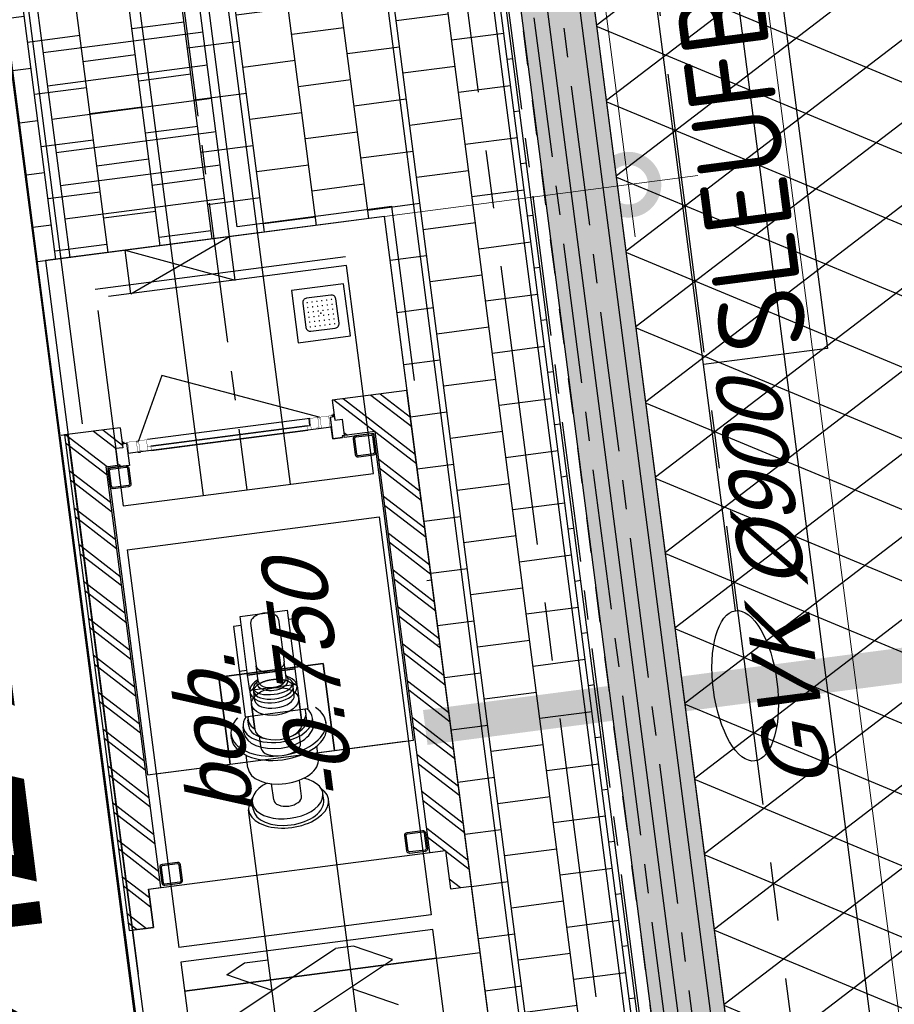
# Model space of a CAD drawing. Extents: x 117893332 to 118394757, y 454959407 to 455669244.
# Tile 200 of 256: x 118240872 to 118245861, y 455240499 to 455246113. Entities that reach past the tile are written whole.
import ezdxf

# ---------------------------------------------------------------- set-up
doc = ezdxf.new("R2010")
doc.units = 0
doc.header["$LTSCALE"] = 200
for name, pattern in [('DASHED', [19.05, 12.7, -6.35]), ('Tauw_HIDDEN3', [2.8, 2, -0.8]), ('Tauw_L_Center1', [13, 8, -1.67, 1.66, -1.67]), ('Tauw_L_Center2', [6.499, 4, -0.833, 0.833, -0.833]), ('TAUW_TROTTOIRBAND_mm', [2, 1, -1])]:
    doc.linetypes.add(name, pattern=pattern)
doc.layers.get('0').update_dxf_attribs({"linetype": 'CONTINUOUS'})
for name, color, linetype in [('EL_N_A_EB00----REVISIE~-_-----', 1, 'CONTINUOUS'), ('GRAAFWERKZAAMHEDEN', 6, 'CONTINUOUS'), ('KABELLOOP', 6, 'CONTINUOUS'), ('LEIDINGLOOP', 6, 'CONTINUOUS'), ('ME_N_A_EB00----aandrijving~-_-----', 135, 'CONTINUOUS'), ('ME_N_A_EB00----vijzel~-_-----', 135, 'CONTINUOUS'), ('ME_N_H_EB00----aandrijving~-_-----', 135, 'Tauw_HIDDEN3'), ('ZU_B_D_EB00----ONDERDEEL~-_-----', 7, 'CONTINUOUS'), ('ZU_N_-_AL999---LW_gvk500_sdr00__18_^200~N_-----', 7, 'CONTINUOUS'), ('ZU_N_-_AL999---LW_gvk900_vgr05__18_^200~-_-----', 7, 'CONTINUOUS'), ('ZU_N_-_EL999---LB_PE-110_sdr00~H_-----', 2, 'Tauw_L_Center2'), ('ZU_N_-_EL999---LP_PE-75_sdr00~H_-----', 2, 'Tauw_L_Center2'), ('ZU_N_-_EL999---LR_PE-110_sdr00~H_-----', 2, 'Tauw_L_Center2'), ('ZU_N_-_EL999---LW_gvk500_vgr05~H_-----', 2, 'Tauw_L_Center2'), ('ZU_N_-_EL999---LW_gvk500_vgr05~W_-----', 2, 'CONTINUOUS'), ('ZU_N_-_EL999---LW_gvk900_vgr05~H_-----', 2, 'Tauw_L_Center1'), ('ZU_N_-_EL999---LW_gvk900_vgr05~W_-----', 2, 'CONTINUOUS'), ('ZU_N_-_TB00----tekst__50_^200~-_-----', 7, 'CONTINUOUS'), ('ZU_N_A_EV01----_kant rijbaan gv asfalt~-_-----', 253, 'CONTINUOUS'), ('ZU_N_A_EV02----_kant molgoot ov betonstraatsteen~k_-----', 253, 'CONTINUOUS'), ('ZU_N_A_EV02----_kant verharding ov betontegels-halfsteensverband~k_-----', 253, 'CONTINUOUS'), ('ZU_N_A_EV09----_Trottoirband_130-150-250~A_-----', 253, 'CONTINUOUS'), ('ZU_N_A_EV09----_Trottoirband_130-150-250~Z_-----', 253, 'TAUW_TROTTOIRBAND_mm'), ('ZU_N_A_HV01----_arcering verharding gv asfalt~v_-----', 253, 'CONTINUOUS'), ('ZU_N_A_HV02----_arcering verharding ov betontegels-halfsteensverband~v_-----', 253, 'CONTINUOUS'), ('ZU_N_A_HV02----molgoot ov betonstraatsteen~v_-----', 253, 'CONTINUOUS'), ('ZU_N_D_EB00----ONDERDEEL~-_-----', 2, 'CONTINUOUS'), ('ZU_N_D_EB00--F-METSELWERK~-_-----', 7, 'CONTINUOUS')]:
    doc.layers.add(name, color=color, linetype=linetype)
doc.layers.add('ZU_N_-_DX1AMA--_maatvoering_LIN__18_^200', color=7, linetype='CONTINUOUS', lineweight=18)
doc.styles.add('BURO-025', font='Isocp.shx', dxfattribs={"height": 500})
doc.styles.add('TAUW-ISOCP', font='tcb_isocp.shx')
doc.styles.add('tcb_isocp', font='tcb_isocp.shx')
doc.dimstyles.new('tzu18-dot_^200', dxfattribs={"dimscale": 200, "dimtxt": 1.8, "dimasz": 3, "dimexe": 2, "dimexo": 0, "dimgap": 0.5, "dimtad": 1, "dimdec": 0, "dimzin": 0, "dimdsep": 46, "dimtxsty": 'TAUW-ISOCP', "dimblk": 'DOTSMALL', "dimcen": 2, "dimdle": 1.5, "dimclre": 8, "dimadec": 0, "dimazin": 0, "dimtp": 1, "dimtm": 1, "dimtfac": 1, "dimtix": 1, "dimtmove": 1, "dimatfit": 3, "dimldrblk": 'DOTSMALL', "dimfxl": 1, "dimtvp": 0.5, "dimtolj": 1, "dimtzin": 0, "dimlwd": -1, "dimlwe": 5, "dimarcsym": 0})
pattern_1 = [(97.41631, (118248804.68, 455213277.58), (-208.2432, -27.10636), []), (187.4163, (118248804.68, 455213277.6), (54.2127, -416.4864), [210, -210]), (187.4163, (118248777.57, 455213485.83), (54.2127, -416.4864), [-210, 210])]

# ---------------------------------------------------------------- blocks, each defined once
blk = doc.blocks.new('_DotSmall')
at = {"color": 0, "linetype": 'ByBlock', "const_width": 0.5}
blk.add_lwpolyline([(-0.0625, 0, 1), (0.0625, 0, 1)], format="xyb", close=True, dxfattribs=at)
blk = doc.blocks.new('*D197')
at = {"layer": 'ZU_N_-_DX1AMA--_maatvoering_LIN__18_^200', "color": 0, "transparency": 16777216}
blk.add_line((118247646.7, 455234058.2), (118229812, 455371072), dxfattribs=at)
at = {"layer": 'ZU_N_-_DX1AMA--_maatvoering_LIN__18_^200', "color": 8, "lineweight": 5, "transparency": 16777216}
for p, q in [((118229404.5, 455370716.5), (118230247.4, 455370826.2)), ((118239728, 455233330), (118248004.6, 455234407.3))]:
    blk.add_line(p, q, dxfattribs=at)
at = {"layer": 'ZU_N_-_DX1AMA--_maatvoering_LIN__18_^200', "color": 0, "transparency": 16777216, "xscale": 600, "yscale": 600, "zscale": 600}
for p, rotation in [((118229850.8, 455370774.5), 97.41631319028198), ((118247608, 455234355.7), 277.416313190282)]:
    blk.add_blockref('_DotSmall', p, dxfattribs=dict(at, rotation=rotation))
at = {"layer": 'ZU_N_-_DX1AMA--_maatvoering_LIN__18_^200', "color": 0, "transparency": 16777216, "insert": (118247049.4, 455236477.4), "char_height": 360, "attachment_point": 5, "rotation": 97.4163, "style": 'TAUW-ISOCP'}
blk.add_mtext('\\A1;137570', dxfattribs=at)
blk = doc.blocks.new('*D198')
at = {"layer": 'ZU_N_-_DX1AMA--_maatvoering_LIN__18_^200', "color": 0, "transparency": 16777216}
blk.add_line((118248559, 455234176.9), (118230724.3, 455371190.8), dxfattribs=at)
at = {"layer": 'ZU_N_-_DX1AMA--_maatvoering_LIN__18_^200', "color": 8, "lineweight": 5, "transparency": 16777216}
for p, q in [((118230316.8, 455370835.2), (118231159.7, 455370944.9)), ((118239728, 455233330), (118248916.9, 455234526.1))]:
    blk.add_line(p, q, dxfattribs=at)
at = {"layer": 'ZU_N_-_DX1AMA--_maatvoering_LIN__18_^200', "color": 0, "transparency": 16777216, "xscale": 600, "yscale": 600, "zscale": 600}
for p, rotation in [((118230763.1, 455370893.3), 97.41631319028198), ((118248520.3, 455234474.4), 277.416313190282)]:
    blk.add_blockref('_DotSmall', p, dxfattribs=dict(at, rotation=rotation))
at = {"layer": 'ZU_N_-_DX1AMA--_maatvoering_LIN__18_^200', "color": 0, "transparency": 16777216, "insert": (118247961.7, 455236596.2), "char_height": 360, "attachment_point": 5, "rotation": 97.4163, "style": 'TAUW-ISOCP'}
blk.add_mtext('\\A1;137570', dxfattribs=at)
blk = doc.blocks.new('*D199')
at = {"layer": 'ZU_N_-_DX1AMA--_maatvoering_LIN__18_^200', "color": 0, "transparency": 16777216}
blk.add_line((118244383.2, 455244874.7), (118227987.4, 455370834.5), dxfattribs=at)
at = {"layer": 'ZU_N_-_DX1AMA--_maatvoering_LIN__18_^200', "color": 8, "lineweight": 5, "transparency": 16777216}
for p, q in [((118227579.9, 455370478.9), (118228422.8, 455370588.7)), ((118242952.2, 455244991), (118244741.1, 455245223.8))]:
    blk.add_line(p, q, dxfattribs=at)
at = {"layer": 'ZU_N_-_DX1AMA--_maatvoering_LIN__18_^200', "color": 0, "transparency": 16777216, "xscale": 600, "yscale": 600, "zscale": 600}
for p, rotation in [((118228026.1, 455370537), 97.41631319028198), ((118244344.5, 455245172.2), 277.416313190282)]:
    blk.add_blockref('_DotSmall', p, dxfattribs=dict(at, rotation=rotation))
at = {"layer": 'ZU_N_-_DX1AMA--_maatvoering_LIN__18_^200', "color": 0, "transparency": 16777216, "insert": (118241464.9, 455265124.6), "char_height": 360, "attachment_point": 5, "rotation": 97.4163, "style": 'TAUW-ISOCP'}
blk.add_mtext('\\A1;126422', dxfattribs=at)
blk = doc.blocks.new('*D200')
at = {"layer": 'ZU_N_-_DX1AMA--_maatvoering_LIN__18_^200', "color": 0, "transparency": 16777216}
blk.add_line((118246647.6, 455234606.1), (118228899.7, 455370953.3), dxfattribs=at)
at = {"layer": 'ZU_N_-_DX1AMA--_maatvoering_LIN__18_^200', "color": 8, "lineweight": 5, "transparency": 16777216}
for p, q in [((118228492.2, 455370597.7), (118229335.1, 455370707.4)), ((118244304.3, 455234603.6), (118247005.5, 455234955.2))]:
    blk.add_line(p, q, dxfattribs=at)
at = {"layer": 'ZU_N_-_DX1AMA--_maatvoering_LIN__18_^200', "color": 0, "transparency": 16777216, "xscale": 600, "yscale": 600, "zscale": 600}
for p, rotation in [((118228938.4, 455370655.8), 97.41631319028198), ((118246608.9, 455234903.6), 277.416313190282)]:
    blk.add_blockref('_DotSmall', p, dxfattribs=dict(at, rotation=rotation))
at = {"layer": 'ZU_N_-_DX1AMA--_maatvoering_LIN__18_^200', "color": 0, "transparency": 16777216, "insert": (118242379.1, 455265229.3), "char_height": 360, "attachment_point": 5, "rotation": 97.4163, "style": 'TAUW-ISOCP'}
blk.add_mtext('\\A1;136897', dxfattribs=at)
blk = doc.blocks.new('A$C5FFD7D3A')
at = {"layer": 'ME_N_A_EB00----aandrijving~-_-----', "color": 0}
for p, q in [((217.3, -1643.5), (-301.5, -1643.5)), ((-301.5, -1643.5), (-301.5, -1688.7)), ((-42.1, -1688.7), (-42.1, -1643.5)), ((217.3, -1688.7), (217.3, -1643.5)), ((-492, -1711.3), (-421, -1711.3)), ((-378, -1688.7), (-237.3, -1688.7)), ((-218, -1711.3), (-166.5, -1711.3)), ((-156.4, -1688.7), (-67.5, -1688.7)), ((-156.4, -1960.1), (-156.4, -1688.7)), ((-67.5, -1688.7), (-67.5, -1960.1)), ((-67.5, -1688.7), (269.8, -1688.7)), ((-67.5, -1960.1), (-67.5, -1688.7)), ((269.8, -1688.7), (269.8, -1960.1)), ((-492, -1937.5), (-421, -1937.5)), ((-378, -1960.1), (-237.3, -1960.1)), ((-301.5, -1960.1), (-301.5, -2005.4)), ((-218, -1937.5), (-166.5, -1937.5)), ((-67.5, -1960.1), (-156.4, -1960.1)), ((269.8, -1960.1), (-67.5, -1960.1)), ((-42.1, -1960.1), (-42.1, -2005.4)), ((217.3, -2005.4), (217.3, -1960.1)), ((-301.5, -2005.4), (217.3, -2005.4))]:
    blk.add_line(p, q, dxfattribs=at)
for centre, major_axis, ratio in [((-492, -1824.4), (0, -113.1), 0.491992), ((-378, -1824.4), (0, -135.7), 0.573438), ((-218, -1824.4), (0, -113.1), 0.491992), ((-166.5, -1824.4), (0, -113.1), 0.491992)]:
    blk.add_ellipse(centre, major_axis=major_axis, ratio=ratio, start_param=3.141593, end_param=6.283185, dxfattribs=at)
blk.add_ellipse((-237.3, -1824.4), major_axis=(0, 135.7), ratio=0.573438, dxfattribs=at)
at = {"layer": 'ME_N_A_EB00----aandrijving~-_-----', "color": 0, "extrusion": (0, 0, -1)}
for start_param, end_param in [(0, 0.182689), (2.958904, 3.141593)]:
    blk.add_ellipse((-166.5, -1824.4), major_axis=(0, 113.1), ratio=0.491992, start_param=start_param, end_param=end_param, dxfattribs=at)
at = {"layer": 'ME_N_A_EB00----vijzel~-_-----', "color": 0}
for p, q in [((-2249.7, -1349.4), (-1782.7, -2299.4)), ((-1990.3, -1349.4), (-1678.3, -1984.1)), ((-1869.8, -1594.6), (-1747.2, -1349.4)), ((-1747.2, -1349.4), (-1692, -1459.9)), ((-1692, -1459.9), (-1692, -1594.6)), ((-415.4, -1551), (-390.8, -1551)), ((-5331.7, -1594.6), (-830.2, -1594.6)), ((-830.2, -1620.8), (-792.3, -1620.8)), ((-592.5, -1621.2), (-520.3, -1621.2)), ((-390.8, -1625.4), (-356.4, -1625.4)), ((-356.4, -1657.4), (-321.5, -1657.4)), ((-164.7, -1688.7), (-377.9, -1688.7)), ((-164.7, -1688.7), (-146.2, -1711.3)), ((-792.3, -1744.1), (-699.5, -1743.9)), ((-110.3, -1743.6), (-21.4, -1743.6)), ((223.8, -1743.6), (-21.4, -1743.6)), ((-792.3, -1904.7), (-699.5, -1904.7)), ((-110.3, -1904.3), (-21.4, -1904.3)), ((223.8, -1904.3), (-21.4, -1904.3)), ((-164.7, -1960.1), (-377.9, -1960.1)), ((-164.7, -1960.1), (-146.2, -1937.5)), ((-356.4, -1990.5), (-321.5, -1991)), ((-5331.7, -2054.2), (-830.2, -2054.2)), ((-2042.1, -2299.4), (-1921.6, -2054.2)), ((-830.2, -2027.1), (-792.3, -2027.1)), ((-592.5, -2027.6), (-519.7, -2027.6)), ((-390.8, -2023.5), (-356.4, -2023.5)), ((-1782.7, -2299.4), (-1678.3, -2087)), ((-415.4, -2096.9), (-390.8, -2096.9))]:
    blk.add_line(p, q, dxfattribs=at)
at = {"layer": 'ME_N_A_EB00----vijzel~-_-----'}
blk.add_line((-1678.3, -2087), (-1678.3, -1984.1), dxfattribs=at)
at = {"layer": 'ME_N_A_EB00----vijzel~-_-----', "color": 0}
for centre, major_axis, ratio, start_param, end_param in [((-830.2, -1824.4), (0, 229.8), 0.573576, -0.543587, 3.699768), ((-415.4, -1823.9), (0, -272.9), 0.573576, 3.141593, 6.283185), ((-390.8, -1823.9), (0, 272.9), 0.573576, -0.60647, 3.748062), ((-830.2, -1823.9), (0, -203.2), 0.573576, 3.141593, 6.283185), ((-792.3, -1823.9), (0, 203.2), 0.573576, -1.031087, 4.169909), ((-592.5, -1824.4), (0, -203.2), 0.573576, 3.141593, 6.283185), ((-390.8, -1824.4), (0, 199.1), 0.573576, 0, 1.570796), ((-356.4, -1824.4), (0, 199.1), 0.573576, -0.501265, 1.570796), ((-356.4, -1823.9), (0, 166.6), 0.573576, 0, 1.045903), ((-321.5, -1824.4), (0, 166.6), 0.573576, -0.211018, 0.618367), ((-164.7, -1824.4), (0, 135.7), 0.573576, -0.899207, 4.033313), ((-377.9, -1824.4), (0, -135.7), 0.573576, 3.141593, 6.283185), ((-146.2, -1824.4), (0, 113.1), 0.44, -0.659823, 3.792244), ((-121.5, -1824.7), (0, 90.2), 0.573576, -0.45302, 3.631917), ((-792.3, -1824.4), (0, -80.3), 0.573576, 3.141593, 6.283185), ((-110.3, -1823.9), (0, -80.3), 0.573576, 3.141593, 6.283185), ((-21.4, -1823.9), (0, -80.3), 0.573576, 3.141593, 6.283185), ((223.8, -1823.9), (0, 80.3), 0.573576, 3.141593, 6.283185), ((-390.8, -1824.4), (0, 199.1), 0.573576, 1.570796, 3.141593), ((-356.4, -1824.4), (0, 199.1), 0.573576, 1.570796, 3.642858), ((-356.4, -1823.9), (0, 166.6), 0.573576, 2.121418, 3.141593), ((-321.5, -1824.4), (0, 166.6), 0.573576, 2.523226, 3.352611)]:
    blk.add_ellipse(centre, major_axis=major_axis, ratio=ratio, start_param=start_param, end_param=end_param, dxfattribs=at)
at = {"layer": 'ME_N_H_EB00----aandrijving~-_-----', "color": 0}
blk.add_line((-301.5, -1688.7), (-301.5, -1960.1), dxfattribs=at)
at = {"layer": 'ME_N_H_EB00----aandrijving~-_-----', "color": 0, "extrusion": (0, 0, -1)}
blk.add_ellipse((-166.5, -1824.4), major_axis=(0, 113.1), ratio=0.491992, start_param=0.182689, end_param=2.958904, dxfattribs=at)
blk = doc.blocks.new('A$C051E189E')
at = {"layer": 'LEIDINGLOOP', "linetype": 'DASHED', "const_width": 200}
blk.add_lwpolyline([(51357.8, -55943.8), (51357.8, -51782.2)], dxfattribs=at)
blk = doc.blocks.new('A$C6DFC50BF')
at = {"layer": 'GRAAFWERKZAAMHEDEN'}
blk.add_line((51790, -53622.7), (53204.3, -53622.7), dxfattribs=at)
blk.add_lwpolyline([(53204.3, -53622.7), (60627.5, -53622.7), (60627.5, -54336.4), (53204.3, -54336.4)], close=True, dxfattribs=at)
blk.add_ellipse((51357.8, -53622.7), major_axis=(432.1, 0), ratio=0.422923, dxfattribs=at)
at = {"layer": 'KABELLOOP', "linetype": 'DASHED', "const_width": 200}
blk.add_lwpolyline([(51357.8, -55943.8), (51357.8, -51782.2)], dxfattribs=at)
at = {"layer": 'GRAAFWERKZAAMHEDEN', "color": 2, "style": 'BURO-025'}
blk.add_text('SLEUFBREEDTE=600mm', height=500, rotation=359.9837, dxfattribs=at).set_placement((53238.3, -54232.4))

msp = doc.modelspace()

# ---------------------------------------------------------------- hatches: boundary and pattern name
at = {"layer": 'ZU_N_A_HV01----_arcering verharding gv asfalt~v_-----'}
h = msp.add_hatch(dxfattribs=at)
h.set_pattern_fill('ASFALT', color=256, scale=3000)
h.set_pattern_definition([(157.41631, (118248804.68, 455213277.6), (-144.0122, -346.24485), []), (217.41631, (118248804.68, 455213277.6), (227.85075, -297.8406), [])])
h.paths.add_polyline_path([(118253562.5, 455173882.8, -0.413671), (118245855.8, 455163886.8), (118232779.4, 455162183.4, -0.239601), (118226539.3, 455164396.4), (118222931.6, 455163926.7), (118222383.7, 455168135.5), (118218106.9, 455167574.6), (118214434.7, 455164219.5), (118215506.4, 455155986.2), (118286398.3, 455165214), (118285827.7, 455169598.1), (118269443.6, 455167465.5, -0.414214), (118257765.8, 455176453.3), (118256227.9, 455188268.7, -0.414214), (118265215.7, 455199946.5), (118292266.1, 455203467.5), (118291600.1, 455208584.4), (118288512.1, 455208182.4, -0.414214), (118286360.3, 455209838.5), (118282082.5, 455242702.4), (118277103.6, 455242054.3, -0.414214), (118269661, 455247782.5), (118267518.7, 455264240.6), (118262945.7, 455263645.4), (118267639.6, 455227475.9), (118267223.1, 455227422), (118267223.1, 455227421.8), (118252708.4, 455225559), (118252749.8, 455225241.2), (118251437.4, 455225070.9), (118250715, 455230620.6), (118243327.3, 455287376.9), (118243629.7, 455287416.2), (118243124.4, 455290872.4), (118240928.7, 455307740.1, -0.414214), (118245603.8, 455313814.3), (118274546.5, 455317581.7), (118274030.2, 455321548.3), (118245583.3, 455317845.4, -0.414214), (118239509, 455322520.5), (118233549.8, 455368302.3, 0.414214), (118222813.3, 455376565.6), (118207809.9, 455374612.7, 0.414214), (118199546.6, 455363876.2), (118205505.9, 455318094.4, -0.414212), (118200830.9, 455312020.1), (118163460.6, 455307155.6), (118165370.9, 455292480.2), (118168069.6, 455292831.5), (118168020.6, 455293207.6, -0.414213), (118177008.5, 455304885.4), (118193278.4, 455307003.2, -0.134342), (118196112.3, 455306610.7), (118204322.8, 455303093.5), (118205538.1, 455305921.5, -0.264812), (118209818.1, 455309156.2), (118230144.2, 455311802, -0.414214), (118236218.5, 455307127), (118240860.1, 455271468.1, -0.414214), (118236185, 455265393.9), (118214173, 455262528.6), (118214897.7, 455256960.6, -0.414214), (118212810.3, 455254248.5), (118211683.3, 455254101.8), (118212034, 455251407.1), (118215577.2, 455248630.1), (118219142.1, 455249094.1), (118218436.6, 455254511.8, -0.414229), (118220524, 455257224), (118236969.8, 455259364.7, -0.414213), (118243044, 455254689.7), (118246252.7, 455230039.7)])
h.paths.add_polyline_path([(118261528.7, 455214269.2, -0.414214), (118263616.1, 455216981.4), (118275257.9, 455218496.7, -0.414214), (118277970, 455216409.4), (118278976.7, 455208675.7, -0.414214), (118276889.3, 455205963.6), (118274097.8, 455205600.3, -0.414214), (118272506.4, 455206825.1), (118272485.3, 455206987.6), (118269242.6, 455206565.5), (118269263.8, 455206403, -0.414214), (118268038.9, 455204811.6), (118265247.5, 455204448.2, -0.414214), (118262535.4, 455206535.6)], flags=16)
h.paths.add_polyline_path([(118241537.9, 455300913.5), (118240100, 455300726.2), (118239912.7, 455302164.1), (118241350.6, 455302351.4)], flags=16)
h.paths.add_polyline_path([(118240440.7, 455309039.9), (118239002.9, 455308852.6), (118238815.6, 455310290.4), (118240253.4, 455310477.7)], flags=16)
h.paths.add_polyline_path([(118229627.9, 455315768.6), (118215546.7, 455313935.7, -0.414214), (118209472.4, 455318610.7), (118204138, 455359592.1, -0.414239), (118213125.7, 455371270.9), (118217290.6, 455371813, -0.414214), (118228968.4, 455362825.1), (118234303, 455321842.8, -0.414214)], flags=16)
h.paths.add_polyline_path([(118229573.7, 455316185), (118215492.5, 455314352.1, -0.414214), (118209888.9, 455318664.9), (118204554.5, 455359646.4, -0.41424), (118213180, 455370854.4), (118217344.8, 455371396.5, -0.414214), (118228551.9, 455362770.9), (118233886.5, 455321788.6, -0.414214)], flags=0)
h.paths.add_polyline_path([(118232786.1, 455366810.1), (118231546.6, 455366648.6), (118231359.3, 455368086.5), (118232598.8, 455368248)], flags=0)
at = {"layer": 'ZU_N_A_HV02----_arcering verharding ov betontegels-halfsteensverband~v_-----'}
h = msp.add_hatch(dxfattribs=at)
h.set_pattern_fill('TEGELS', color=256, scale=1200)
h.set_pattern_definition([(97.4163, (118248804.68, 455213277.58), (-297.4903, -38.7234), []), (187.4163, (118248804.68, 455213277.58), (38.7234, -297.4903), [300, -300]), (187.4163, (118248785.3, 455213426.33), (38.7234, -297.4903), [-300, 300])])
h.paths.add_polyline_path([(118241485, 455247763.6), (118240175.8, 455257781.5), (118237818.8, 455257466.7), (118237935.1, 455256574.2), (118238196.1, 455256609.1), (118238175.4, 455256880.7), (118239056.1, 455257010.3), (118239120.6, 455256738.8), (118239404.5, 455256734.7), (118240681.8, 455246962.9), (118241928.2, 455247125.1), (118241966.9, 455246827.6), (118240721.7, 455246665.5), (118240973.4, 455244732.3), (118242952.2, 455244991), (118244304.3, 455234603.6), (118242231.8, 455234333.7), (118241103.7, 455234184.9), (118241105.2, 455234173.5), (118241105.2, 455234173.5), (118241751, 455229216.7), (118245787.1, 455229743.3), (118245756.9, 455229975.2), (118243408.8, 455248014)])
at = {"layer": 'ZU_N_A_HV02----molgoot ov betonstraatsteen~v_-----'}
h = msp.add_hatch(dxfattribs=at)
h.set_pattern_fill('BRICK', color=256, scale=33.07086)
h.set_pattern_definition(pattern_1)
h.paths.add_polyline_path([(118236130.8, 455265810.4), (118213702.3, 455262890.9), (118213756.5, 455262474.4), (118214481.2, 455256906.4, -0.414214), (118212756.1, 455254665), (118211212.6, 455254464), (118211639.7, 455251182.5), (118215456.8, 455248190.8), (118219612.8, 455248731.8), (118218853.1, 455254566, -0.41423), (118220578.2, 455256807.5), (118237024, 455258948.2, -0.414214), (118242627.6, 455254635.5), (118245836.2, 455229985.5), (118253115.1, 455174065.7, -0.421725), (118245799.5, 455164303), (118232725.2, 455162599.9, -0.247725), (118226700.8, 455164841), (118223293.5, 455164399.8), (118222746, 455168606.4), (118217921.3, 455167973.9), (118213990, 455164382.1), (118215144.2, 455155515.5), (118286452.5, 455164797.5), (118286398.3, 455165214), (118215506.4, 455155986.2), (118214434.7, 455164219.5), (118218106.9, 455167574.6), (118222383.7, 455168135.5), (118222931.6, 455163926.7), (118226539.3, 455164396.4, 0.239601), (118232779.4, 455162183.4), (118245855.8, 455163886.8, 0.413671), (118253562.5, 455173882.8), (118246252.7, 455230039.7), (118243044, 455254689.7, 0.414213), (118236969.8, 455259364.7), (118220524, 455257224, 0.414229), (118218436.6, 455254511.8), (118219142.1, 455249094.1), (118215577.2, 455248630.1), (118212034, 455251407.1), (118211683.3, 455254101.8), (118212810.3, 455254248.5, 0.414214), (118214897.7, 455256960.6), (118214173, 455262528.6), (118236185, 455265393.9, 0.414214), (118240860.1, 455271468.1), (118236218.5, 455307127, 0.414214), (118230144.2, 455311802), (118209818.1, 455309156.2, 0.264812), (118205538.1, 455305921.5), (118204322.8, 455303093.5), (118196112.3, 455306610.7, 0.134342), (118193278.4, 455307003.2), (118177008.5, 455304885.4, 0.414213), (118168020.6, 455293207.6), (118168069.6, 455292831.5), (118168486.1, 455292885.7), (118168437.1, 455293261.8, -0.414213), (118177062.7, 455304468.9), (118193332.6, 455306586.7, -0.134342), (118195946.9, 455306224.6), (118199133.4, 455304859.6), (118204543.5, 455302542), (118205924.4, 455305755.6, -0.264823), (118209872.9, 455308739.8), (118222173, 455310340.9), (118230198.4, 455311385.5, -0.414214), (118235802, 455307072.8), (118240443.6, 455271413.9, -0.414214)])
h = msp.add_hatch(dxfattribs=at)
h.set_pattern_fill('BRICK', color=256, scale=33.07086)
h.set_pattern_definition(pattern_1)
h.paths.add_polyline_path([(118250715, 455230620.6), (118251437.4, 455225070.9), (118252749.8, 455225241.2), (118252695.5, 455225658.2), (118251799.7, 455225541.6), (118247263.4, 455260391.7, -0.036201), (118247220.9, 455260383, -1), (118247143.4, 455260978, -0.036201), (118247186.7, 455260980.5), (118243743.7, 455287431.1), (118243327.3, 455287376.9)])
at = {"layer": 'ZU_N_D_EB00--F-METSELWERK~-_-----'}
h = msp.add_hatch(dxfattribs=at)
h.set_pattern_fill('10300013,O', color=256, scale=75001.754482, angle=367.4163)
h.set_pattern_definition([(142.416, (118243051.97, 455242558.92), (-91.49, -118.872), []), (142.416, (118242999.38, 455242552.08), (-91.49, -118.872), [])])
h.paths.add_polyline_path([(118243081.2, 455243999.8), (118242654.8, 455243944.3), (118242669.7, 455243830.2), (118242711.3, 455243835.7), (118242723.6, 455243741.5), (118242900.1, 455243764.4), (118243212.5, 455241364.6), (118243301.7, 455241376.2), (118243330.1, 455241158.1), (118243449.1, 455241173.6)])
h = msp.add_hatch(dxfattribs=at)
h.set_pattern_fill('10300013,O', color=256, scale=75001.754482, angle=367.4163)
h.set_pattern_definition([(142.416, (118241470.28, 455242353.04), (-91.49, -118.872), []), (142.416, (118241417.69, 455242346.2), (-91.49, -118.872), [])])
h.paths.add_polyline_path([(118241363, 455243564.4), (118241430.5, 455243573.1), (118241418.2, 455243667.3), (118241459.8, 455243672.8), (118241445, 455243786.8), (118241127.7, 455243745.5), (118241495.6, 455240919.3), (118241634.4, 455240937.3), (118241606, 455241155.5), (118241675.4, 455241164.5)])

# ---------------------------------------------------------------- linework, layer by layer
at = {"layer": 'ZU_B_D_EB00----ONDERDEEL~-_-----'}
msp.add_line((118242331, 455234346.7), (118239404.5, 455256734.7), dxfattribs=at)
at = {"layer": 'ZU_N_-_EL999---LB_PE-110_sdr00~H_-----'}
msp.add_lwpolyline([(118241450.5, 455263151.4), (118252421.8, 455178865.6)], dxfattribs=at)
at = {"layer": 'ZU_N_-_EL999---LP_PE-75_sdr00~H_-----', "flags": 128}
msp.add_lwpolyline([(118232365.8, 455333766.9), (118248356.6, 455211258.5), (118250779.2, 455192646.4), (118258203.9, 455193612.8), (118279537.1, 455196389.7), (118279793.8, 455194418.2)], dxfattribs=at)
at = {"layer": 'ZU_N_-_EL999---LR_PE-110_sdr00~H_-----'}
msp.add_lwpolyline([(118248653.4, 455210140.1), (118229308.6, 455358755.4, -0.131652), (118229650.2, 455361320.9), (118231884.4, 455366692.6)], format="xyb", dxfattribs=at)
at = {"layer": 'ZU_N_-_EL999---LW_gvk500_vgr05~H_-----'}
msp.add_lwpolyline([(118232791.3, 455298370.9), (118234205.3, 455298555.8, -0.414214), (118235046.2, 455297909.3), (118242167.3, 455243432.1)], format="xyb", dxfattribs=at)
at = {"layer": 'ZU_N_-_EL999---LW_gvk500_vgr05~W_-----'}
for points in [[(118232759.1, 455298618.8), (118234172.9, 455298803.6, -0.414214), (118235294.1, 455297941.7), (118242415.2, 455243464.5)], [(118232823.6, 455298123), (118234237.7, 455298307.9, -0.414214), (118234798.3, 455297876.9), (118241919.4, 455243399.7)]]:
    msp.add_lwpolyline(points, format="xyb", dxfattribs=at)
at = {"layer": 'ZU_N_-_EL999---LW_gvk900_vgr05~H_-----'}
for points in [[(118246492.3, 455211769.5), (118247772.2, 455211936.1, 0.414214), (118248804.7, 455213277.6), (118235122.3, 455318391.9, 0.414214), (118233780.8, 455319424.4), (118231660.4, 455319148.4)], [(118237906.3, 455230644.7), (118244137.7, 455231466.6, 0.413715), (118245168.1, 455232807.9), (118239271.2, 455278110.5, 0.414214), (118237929.7, 455279143), (118236646.6, 455278976, 0.000037), (118236646.5, 455278975.9), (118236532.9, 455278961.1)]]:
    msp.add_lwpolyline(points, format="xyb", dxfattribs=at)
at = {"layer": 'ZU_N_-_EL999---LW_gvk900_vgr05~W_-----'}
for points in [[(118246550.4, 455211323.3), (118247830.3, 455211489.9, 0.414214), (118249250.9, 455213335.7), (118235568.5, 455318450, 0.414214), (118233722.7, 455319870.7), (118231602.3, 455319594.7)], [(118246434.2, 455212215.7), (118247714.1, 455212382.3, 0.414214), (118248358.4, 455213219.5), (118234676, 455318333.9, 0.414214), (118233838.9, 455318978.2), (118231718.5, 455318702.2)], [(118237965.2, 455230198.6), (118244196.5, 455231020.5, 0.413715), (118245614.4, 455232865.9), (118239717.5, 455278168.6, 0.414214), (118237871.7, 455279589.2), (118236588.5, 455279422.2, 0.000037), (118236588.3, 455279422.2), (118219828.8, 455277238.1)], [(118237847.5, 455231090.9), (118244078.8, 455231912.8, 0.413715), (118244721.9, 455232749.8), (118238825, 455278052.4, 0.414214), (118237987.8, 455278696.7), (118236704.7, 455278529.7, 0.000037), (118236704.6, 455278529.7), (118219945.1, 455276345.7)]]:
    msp.add_lwpolyline(points, format="xyb", dxfattribs=at)
at = {"layer": 'ZU_N_A_EV01----_kant rijbaan gv asfalt~-_-----'}
msp.add_lwpolyline([(118247364.7, 455221497), (118243033.6, 455254770, 0.414214)], format="xyb", dxfattribs=at)
at = {"layer": 'ZU_N_A_EV02----_kant molgoot ov betonstraatsteen~k_-----'}
for points in [[(118253562.5, 455173882.8), (118246252.7, 455230039.7), (118243044, 455254689.7, 0.414213), (118236969.8, 455259364.7), (118220524, 455257224, 0.414229), (118218436.6, 455254511.8), (118219142.1, 455249094.1), (118215577.2, 455248630.1), (118212034, 455251407.1), (118211683.3, 455254101.8), (118212810.3, 455254248.5, 0.414214), (118214897.7, 455256960.6), (118214173, 455262528.6), (118236185, 455265393.9, 0.414214), (118240860.1, 455271468.1), (118236218.5, 455307127, 0.414214), (118230144.2, 455311802), (118209818.1, 455309156.2, 0.264812), (118205538.1, 455305921.5), (118204322.8, 455303093.5), (118196112.3, 455306610.7, 0.134342), (118193278.4, 455307003.2), (118177008.5, 455304885.4, 0.414213), (118168020.6, 455293207.6)], [(118213702.3, 455262890.9), (118214481.2, 455256906.4, -0.414214), (118212756.1, 455254665), (118211212.6, 455254464), (118211639.7, 455251182.5), (118215456.8, 455248190.8), (118219612.8, 455248731.8), (118218853.1, 455254566, -0.41423), (118220578.2, 455256807.5), (118237024, 455258948.2, -0.414214), (118242627.6, 455254635.5), (118245836.2, 455229985.5), (118253115.1, 455174065.7, -0.421725)]]:
    msp.add_lwpolyline(points, format="xyb", dxfattribs=at)
at = {"layer": 'ZU_N_A_EV02----_kant verharding ov betontegels-halfsteensverband~k_-----'}
for p, q in [((118239404.5, 455256734.7), (118242318.8, 455234345.1)), ((118245787.1, 455229743.3), (118243408.8, 455248014))]:
    msp.add_line(p, q, dxfattribs=at)
at = {"layer": 'ZU_N_A_EV09----_Trottoirband_130-150-250~A_-----'}
msp.add_line((118245687.5, 455229966.1), (118242478.8, 455254616.1), dxfattribs=at)
at = {"layer": 'ZU_N_A_EV09----_Trottoirband_130-150-250~Z_-----'}
msp.add_line((118245836.2, 455229985.5), (118242627.6, 455254635.5), dxfattribs=at)
at = {"layer": 'ZU_N_D_EB00----ONDERDEEL~-_-----'}
msp.add_lwpolyline([(118242231.8, 455234333.7), (118244304.3, 455234603.6), (118242952.2, 455244991), (118240973.4, 455244732.3), (118240721.7, 455246665.5), (118241966.9, 455246827.6), (118241928.2, 455247125.1), (118240676.5, 455246962.2)], dxfattribs=at)
at = {"layer": 'ZU_N_D_EB00--F-METSELWERK~-_-----'}
for p, q in [((118242112.8, 455244932.1), (118241819.3, 455247186.6)), ((118241230.3, 455243809.3), (118240807.8, 455247054.9)), ((118242069.6, 455244876.1), (118241788.5, 455247036.3)), ((118240876.1, 455246917.6), (118241157.3, 455244757.3)), ((118241917.8, 455246042.4), (118241005.5, 455245923.6)), ((118241942.5, 455245852.8), (118241030.2, 455245734)), ((118241967.2, 455245663.1), (118241054.9, 455245544.4)), ((118241991.9, 455245473.5), (118241079.6, 455245354.8)), ((118242016.6, 455245283.9), (118241104.2, 455245165.1)), ((118242041.2, 455245094.3), (118241128.9, 455244975.5)), ((118242995.3, 455245047), (118242112.8, 455244932.1)), ((118243124.4, 455244055.8), (118242995.3, 455245047)), ((118242952.2, 455244991), (118241018.5, 455244739.3)), ((118243481.4, 455240925.7), (118242952.2, 455244991)), ((118241506.9, 455244550.7), (118242069.6, 455244876.1)), ((118242101.9, 455244628.2), (118242069.6, 455244876.1)), ((118241506.9, 455244550.7), (118241474.6, 455244798.7)), ((118241474.6, 455244798.7), (118242101.9, 455244628.2)), ((118241018.5, 455244739.3), (118241547.7, 455240673.9)), ((118242730.1, 455244760.4), (118241302.1, 455244574.5)), ((118242736.6, 455244710.8), (118241378, 455244534)), ((118242890.8, 455243526.2), (118242736.6, 455244710.8)), ((118241317.6, 455244455.5), (118241462.8, 455243340.4)), ((118241682.7, 455244084.5), (118241550.1, 455243712.3)), ((118242580.4, 455243846.4), (118241682.7, 455244084.5)), ((118243081.2, 455243999.8), (118242654.8, 455243944.3)), ((118243449.1, 455241173.6), (118243081.2, 455243999.8)), ((118242654.8, 455243944.3), (118242669.7, 455243830.2)), ((118242527.3, 455243839.5), (118241601.6, 455243719)), ((118242520.8, 455243838.6), (118242525.9, 455243799.3)), ((118242582.7, 455243846.7), (118242570.6, 455243845.1)), ((118242642.3, 455243846.8), (118242667.1, 455243850.1)), ((118242642.3, 455243846.8), (118242650, 455243787.3)), ((118242642.3, 455243846.8), (118242648.4, 455243800)), ((118242642.3, 455243846.8), (118242658.4, 455243722.9)), ((118242667.1, 455243850.1), (118242669.7, 455243830.2)), ((118242669.7, 455243830.2), (118242711.3, 455243835.7)), ((118242669.7, 455243830.2), (118242711.3, 455243835.7)), ((118242711.3, 455243835.7), (118242723.6, 455243741.5)), ((118242711.3, 455243835.7), (118242723.6, 455243741.5)), ((118241445, 455243786.8), (118241127.7, 455243745.5)), ((118241445, 455243786.8), (118241459.8, 455243672.8)), ((118241620.1, 455243681.3), (118242525.9, 455243799.3)), ((118242512.6, 455243797.5), (118241620.1, 455243681.3)), ((118241623.3, 455243656.3), (118242515.9, 455243772.4)), ((118242591.1, 455243782.2), (118242578.9, 455243780.6)), ((118241147.5, 455243748.1), (118241107.8, 455243742.9)), ((118241127.7, 455243745.5), (118241495.6, 455240919.3)), ((118241449.2, 455241430.3), (118241147.5, 455243748.1)), ((118241449.2, 455241430.3), (118241147.5, 455243748.1)), ((118242658.4, 455243722.9), (118242713, 455243730)), ((118242711.7, 455243739.9), (118242723.6, 455243741.5)), ((118242711.7, 455243739.9), (118242713, 455243730)), ((118242900.1, 455243764.4), (118242723.6, 455243741.5)), ((118243212.5, 455241364.6), (118242900.1, 455243764.4)), ((118241459.8, 455243672.8), (118241418.2, 455243667.3)), ((118241459.8, 455243672.8), (118241418.2, 455243667.3)), ((118241418.2, 455243667.3), (118241430.5, 455243573.1)), ((118241418.2, 455243667.3), (118241430.5, 455243573.1)), ((118241482.1, 455243695.8), (118241457.3, 455243692.6)), ((118241482.1, 455243695.8), (118241498.2, 455243571.9)), ((118241539.7, 455243710.9), (118241551.9, 455243712.5)), ((118241548.1, 455243646.5), (118241560.2, 455243648)), ((118241363, 455243564.4), (118241430.5, 455243573.1)), ((118241363, 455243564.4), (118241675.4, 455241164.5)), ((118241442.4, 455243574.7), (118241430.5, 455243573.1)), ((118241442.4, 455243574.7), (118241443.6, 455243564.8)), ((118241498.2, 455243571.9), (118241443.6, 455243564.8)), ((118241462.8, 455243340.4), (118242890.8, 455243526.2)), ((118241485.1, 455243091.1), (118242923, 455243278.3)), ((118242923, 455243278.3), (118243218.3, 455241009.9)), ((118241485.1, 455243091.1), (118241780.4, 455240822.7)), ((118243195.1, 455242915.9), (118243221.9, 455242919.4)), ((118243257, 455242552.4), (118243269.4, 455242554)), ((118242008.2, 455242365), (118242603.2, 455242442.5)), ((118242603.2, 455242442.5), (118242667.8, 455241946.7)), ((118242072.8, 455241869.2), (118242008.2, 455242365)), ((118242072.8, 455241869.2), (118243069.4, 455241998.9)), ((118241661.2, 455241815.6), (118242072.8, 455241869.2)), ((118242190.3, 455235736.6), (118241449.2, 455241430.3)), ((118241606, 455241155.5), (118243301.7, 455241376.2)), ((118243212.5, 455241364.6), (118243301.7, 455241376.2)), ((118243301.7, 455241376.2), (118243330.1, 455241158.1)), ((118243301.7, 455241376.2), (118243330.1, 455241158.1)), ((118241606, 455241155.5), (118241675.4, 455241164.5)), ((118241606, 455241155.5), (118241634.4, 455240937.3)), ((118241634.4, 455240937.3), (118241606, 455241155.5)), ((118243330.1, 455241158.1), (118243449.1, 455241173.6)), ((118243330.1, 455241158.1), (118243449.1, 455241173.6)), ((118243218.3, 455241009.9), (118241780.4, 455240822.7)), ((118241495.6, 455240919.3), (118241634.4, 455240937.3)), ((118241634.4, 455240937.3), (118241515.4, 455240921.9)), ((118242224.1, 455235477.4), (118241515.4, 455240921.9)), ((118243229.1, 455240926.6), (118241791.2, 455240739.4)), ((118241812.7, 455240574.8), (118243498.5, 455240794.2)), ((118243250.6, 455240762), (118241812.7, 455240574.8))]:
    msp.add_line(p, q, dxfattribs=at)
at = {"layer": 'ZU_N_D_EB00--F-METSELWERK~-_-----', "flags": 128}
msp.add_lwpolyline([(118241585.1, 455245034.9, 0, 70, 0), (118241567, 455245173.7, 0, 0, 0), (118241338.3, 455246931.1, 0, 0, 0)], format="xyseb", dxfattribs=at)
at = {"layer": 'ZU_N_D_EB00--F-METSELWERK~-_-----'}
for points in [[(118242758.5, 455244310.3), (118242719.7, 455244607.8), (118242422.2, 455244569), (118242461, 455244271.5)], [(118242667.8, 455241946.7), (118242603.2, 455242442.5), (118242008.2, 455242365), (118242072.8, 455241869.2)]]:
    msp.add_lwpolyline(points, close=True, dxfattribs=at)
msp.add_lwpolyline([(118242693.6, 455244382.5), (118242675.5, 455244521.3, 0.414214), (118242647.5, 455244542.9), (118242508.7, 455244524.8, 0.414214), (118242487.1, 455244496.8), (118242505.2, 455244358, 0.414214), (118242533.2, 455244336.4), (118242672, 455244354.5, 0.414214)], format="xyb", close=True, dxfattribs=at)
at = {"layer": 'ZU_N_D_EB00--F-METSELWERK~-_-----', "const_width": 4, "flags": 128}
for points in [[(118242512.2, 455244498, 1), (118242511.6, 455244502, 1)], [(118242539.9, 455244501.7, 1), (118242539.4, 455244505.6, 1)], [(118242567.7, 455244505.3, 1), (118242567.2, 455244509.2, 1)], [(118242595.4, 455244508.9, 1), (118242594.9, 455244512.9, 1)], [(118242623.2, 455244512.5, 1), (118242622.7, 455244516.5, 1)], [(118242651, 455244516.1, 1), (118242650.5, 455244520.1, 1)], [(118242515.8, 455244470.3, 1), (118242515.2, 455244474.2, 1)], [(118242519.4, 455244442.5, 1), (118242518.9, 455244446.5, 1)], [(118242543.5, 455244473.9, 1), (118242543, 455244477.9, 1)], [(118242547.1, 455244446.1, 1), (118242546.6, 455244450.1, 1)], [(118242571.3, 455244477.5, 1), (118242570.8, 455244481.5, 1)], [(118242574.9, 455244449.7, 1), (118242574.4, 455244453.7, 1)], [(118242599.1, 455244481.1, 1), (118242598.5, 455244485.1, 1)], [(118242602.7, 455244453.4, 1), (118242602.2, 455244457.3, 1)], [(118242626.8, 455244484.7, 1), (118242626.3, 455244488.7, 1)], [(118242630.4, 455244457, 1), (118242629.9, 455244460.9, 1)], [(118242654.6, 455244488.4, 1), (118242654.1, 455244492.3, 1)], [(118242658.2, 455244460.6, 1), (118242657.7, 455244464.6, 1)], [(118242523, 455244414.7, 1), (118242522.5, 455244418.7, 1)], [(118242526.6, 455244387, 1), (118242526.1, 455244390.9, 1)], [(118242550.8, 455244418.4, 1), (118242550.2, 455244422.3, 1)], [(118242554.4, 455244390.6, 1), (118242553.9, 455244394.6, 1)], [(118242578.5, 455244422, 1), (118242578, 455244425.9, 1)], [(118242582.1, 455244394.2, 1), (118242581.6, 455244398.2, 1)], [(118242606.3, 455244425.6, 1), (118242605.8, 455244429.6, 1)], [(118242609.9, 455244397.8, 1), (118242609.4, 455244401.8, 1)], [(118242634.1, 455244429.2, 1), (118242633.5, 455244433.2, 1)], [(118242637.7, 455244401.4, 1), (118242637.2, 455244405.4, 1)], [(118242661.8, 455244432.8, 1), (118242661.3, 455244436.8, 1)], [(118242665.4, 455244405.1, 1), (118242664.9, 455244409, 1)], [(118242530.2, 455244359.2, 1), (118242529.7, 455244363.2, 1)], [(118242558, 455244362.8, 1), (118242557.5, 455244366.8, 1)], [(118242585.8, 455244366.4, 1), (118242585.2, 455244370.4, 1)], [(118242613.5, 455244370.1, 1), (118242613, 455244374, 1)], [(118242641.3, 455244373.7, 1), (118242640.8, 455244377.6, 1)], [(118242669.1, 455244377.3, 1), (118242668.5, 455244381.3, 1)]]:
    msp.add_lwpolyline(points, format="xyb", close=True, dxfattribs=at)
at = {"layer": 'ZU_N_D_EB00--F-METSELWERK~-_-----', "const_width": 2}
for points in [[(118242580.4, 455243846.4), (118242507.5, 455243836.9), (118242527.3, 455243839.5), (118242535.7, 455243775)], [(118242566.5, 455243786.5), (118242579.8, 455243788.2), (118242572.4, 455243845.3), (118242580.8, 455243846.4)], [(118242586.1, 455243838.5), (118242577.2, 455243837.3), (118242578.8, 455243837.5)], [(118242651.5, 455243855.6), (118242584, 455243846.9), (118242585, 455243847), (118242593.4, 455243782.5), (118242643, 455243789), (118242634.6, 455243853.4), (118242651.5, 455243855.6)], [(118242535.7, 455243775), (118242515.9, 455243772.4), (118242512.6, 455243797.5), (118242532.4, 455243800.1)], [(118242535.7, 455243775), (118242568.4, 455243779.3), (118242567.5, 455243786.6)], [(118242593.4, 455243782.5), (118242573.6, 455243779.9)], [(118241542, 455243711.2), (118241614.9, 455243720.7), (118241595.1, 455243718.1), (118241603.5, 455243653.7)], [(118241471, 455243702), (118241538.4, 455243710.7), (118241537.4, 455243710.6), (118241545.8, 455243646.2), (118241496.2, 455243639.7), (118241487.8, 455243704.2), (118241471, 455243702)], [(118241538.5, 455243702.1), (118241547.4, 455243703.3), (118241545.8, 455243703.1)], [(118241570.8, 455243656.9), (118241557.5, 455243655.1), (118241550.1, 455243712.3), (118241541.6, 455243711.2)], [(118241603.5, 455243653.7), (118241623.3, 455243656.2), (118241620.1, 455243681.3), (118241600.2, 455243678.8)], [(118241545.8, 455243646.2), (118241565.6, 455243648.7)], [(118241603.5, 455243653.7), (118241570.7, 455243649.4), (118241569.8, 455243656.7)]]:
    msp.add_lwpolyline(points, dxfattribs=at)
at = {"layer": 'ZU_N_D_EB00--F-METSELWERK~-_-----'}
for points in [[(118242667.8, 455241946.7), (118243119, 455242005.4), (118242891.5, 455243753.2), (118242724.9, 455243731.5), (118242723.6, 455243741.5), (118242711.7, 455243739.9), (118242713, 455243730), (118242658.4, 455243722.9), (118242649.7, 455243789.9), (118241489.5, 455243638.8)], [(118241489.5, 455243638.8), (118241498.2, 455243571.9), (118241443.6, 455243564.8), (118241442.4, 455243574.7), (118241430.5, 455243573.1), (118241431.7, 455243563.2), (118241374.2, 455243555.7), (118241601.7, 455241807.9), (118242072.8, 455241869.2)], [(118242618.5, 455234384.2), (118244304.3, 455234603.6), (118243449.1, 455241173.6)], [(118242536.5, 455235013.9), (118242586.2, 455234632.1), (118244024.1, 455234819.3), (118243229.1, 455240926.6)], [(118241791.2, 455240739.4), (118242472, 455235509.7)]]:
    msp.add_lwpolyline(points, dxfattribs=at)
at = {"layer": 'ZU_N_D_EB00--F-METSELWERK~-_-----', "flags": 128}
for points in [[(118242847.5, 455243626.5), (118242891.1, 455243632.2, 0.414214), (118242904.9, 455243650.1), (118242893.5, 455243737.4, 0.414214), (118242875.6, 455243751.2), (118242788.3, 455243739.8, 0.414214), (118242774.5, 455243721.9), (118242785.9, 455243634.6, 0.414214), (118242803.8, 455243620.8)], [(118242846.4, 455243634.4), (118242890.1, 455243640.1, 0.414214), (118242897, 455243649.1), (118242885.6, 455243736.3, 0.414214), (118242876.6, 455243743.2), (118242789.4, 455243731.9, 0.414214), (118242782.5, 455243722.9), (118242793.8, 455243635.6, 0.414214), (118242802.8, 455243628.7)], [(118241449.2, 455243444.5), (118241405.6, 455243438.8, -0.414214), (118241387.7, 455243452.6), (118241376.3, 455243539.9, -0.414214), (118241390.1, 455243557.8), (118241477.4, 455243569.2, -0.414214), (118241495.3, 455243555.4), (118241506.7, 455243468.1, -0.414214), (118241492.9, 455243450.2)], [(118241448.2, 455243452.4), (118241404.6, 455243446.7, -0.414214), (118241395.6, 455243453.6), (118241384.2, 455243540.9, -0.414214), (118241391.1, 455243549.9), (118241478.4, 455243561.2, -0.414214), (118241487.4, 455243554.3), (118241498.7, 455243467.1, -0.414214), (118241491.8, 455243458.1)], [(118243126.3, 455241484.5), (118243169.9, 455241490.2, -0.414214), (118243187.8, 455241476.4), (118243199.2, 455241389.1, -0.414214), (118243185.4, 455241371.2), (118243098.1, 455241359.8, -0.414214), (118243080.2, 455241373.6), (118243068.8, 455241460.9, -0.414214), (118243082.6, 455241478.8)], [(118243127.3, 455241476.6), (118243170.9, 455241482.2, -0.414214), (118243179.9, 455241475.3), (118243191.3, 455241388.1, -0.414214), (118243184.4, 455241379.1), (118243097.1, 455241367.8, -0.414214), (118243088.1, 455241374.7), (118243076.8, 455241461.9, -0.414214), (118243083.7, 455241470.9)], [(118241728, 455241302.5), (118241684.4, 455241296.8, 0.414214), (118241670.6, 455241278.9), (118241682, 455241191.6, 0.414214), (118241699.9, 455241177.8), (118241787.2, 455241189.2, 0.414214), (118241801, 455241207.1), (118241789.6, 455241294.4, 0.414214), (118241771.7, 455241308.2)], [(118241729.1, 455241294.6), (118241685.4, 455241288.9, 0.414214), (118241678.5, 455241279.9), (118241689.9, 455241192.7, 0.414214), (118241698.9, 455241185.8), (118241786.1, 455241197.1, 0.414214), (118241793, 455241206.1), (118241781.7, 455241293.3, 0.414214), (118241772.7, 455241300.2)]]:
    msp.add_lwpolyline(points, format="xyb", close=True, dxfattribs=at)
at = {"layer": 'ZU_N_D_EB00--F-METSELWERK~-_-----'}
for centre, start, end in [((118242654.7, 455243864.9), 243.6265, 6.8439), ((118242656.2, 455243862.8), 243.6265, 6.8439), ((118242657.6, 455243860.7), 243.6265, 6.8439), ((118241463.7, 455243705.3), 187.9887, 311.2061), ((118241464.6, 455243707.7), 187.9887, 311.2061), ((118241465.5, 455243710.1), 187.9887, 311.2061)]:
    msp.add_arc(centre, 7.55, start, end, dxfattribs=at)
msp.add_point((118242590.3, 455244439.6), dxfattribs=at)

# ---------------------------------------------------------------- block references
at = {"layer": 'EL_N_A_EB00----REVISIE~-_-----', "rotation": 97.41631319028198}
for name in ['A$C6DFC50BF', 'A$C051E189E']:
    msp.add_blockref(name, (118198465.7, 455184465.5), dxfattribs=at)
at = {"layer": 'ZU_N_D_EB00--F-METSELWERK~-_-----', "xscale": 1.000023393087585, "yscale": 1.000023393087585, "zscale": 1.000023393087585, "rotation": 97.41631319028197}
msp.add_blockref('A$C5FFD7D3A', (118240489.1, 455242225.6), dxfattribs=at)

# ---------------------------------------------------------------- texts
at = {"layer": 'ZU_N_-_AL999---LW_gvk500_sdr00__18_^200~N_-----', "style": 'tcb_isocp', "oblique": 20.0002}
for s, p in [('-0.750', (118242787.9, 455241668)), ('bob.', (118242210, 455241592.5))]:
    msp.add_text(s, height=360, rotation=97.4473, dxfattribs=at).set_placement(p)
at = {"layer": 'ZU_N_-_AL999---LW_gvk900_vgr05__18_^200~-_-----', "style": 'tcb_isocp', "oblique": 20.0002}
msp.add_text('GVK %%129900 ', height=360, rotation=97.4163, dxfattribs=at).set_placement((118245506.5, 455241736.3))
at = {"layer": 'ZU_N_-_TB00----tekst__50_^200~-_-----', "style": 'tcb_isocp', "oblique": 20.0002}
msp.add_text('GEMAAL A', height=1000, rotation=97.1818, dxfattribs=at).set_placement((118241587.7, 455236298.7))

# ---------------------------------------------------------------- dimensions: what is measured, and where the dimension line sits
at = {"layer": 'ZU_N_-_DX1AMA--_maatvoering_LIN__18_^200'}
for base, p1, p2, picture, middle in [((118230763.1, 455370893.3), (118239728, 455233330), (118230316.8, 455370835.2), '*D198', (118248239.4, 455236632.3)), ((118229850.8, 455370774.5), (118239728, 455233330), (118229404.5, 455370716.5), '*D197', (118247327.1, 455236513.6)), ((118228938.4, 455370655.8), (118244304.3, 455234603.6), (118228492.2, 455370597.7), '*D200', (118242656.8, 455265265.4)), ((118228026.1, 455370537), (118242952.2, 455244991), (118227579.9, 455370478.9), '*D199', (118241742.6, 455265160.8))]:
    dim = msp.add_linear_dim(base=base, p1=p1, p2=p2, angle=97.4163, dimstyle='tzu18-dot_^200', dxfattribs=at)
    dim.commit()
    dim.dimension.update_dxf_attribs({"geometry": picture, "text_midpoint": middle, "dimtype": 160})

doc.saveas('drawing.dxf')
